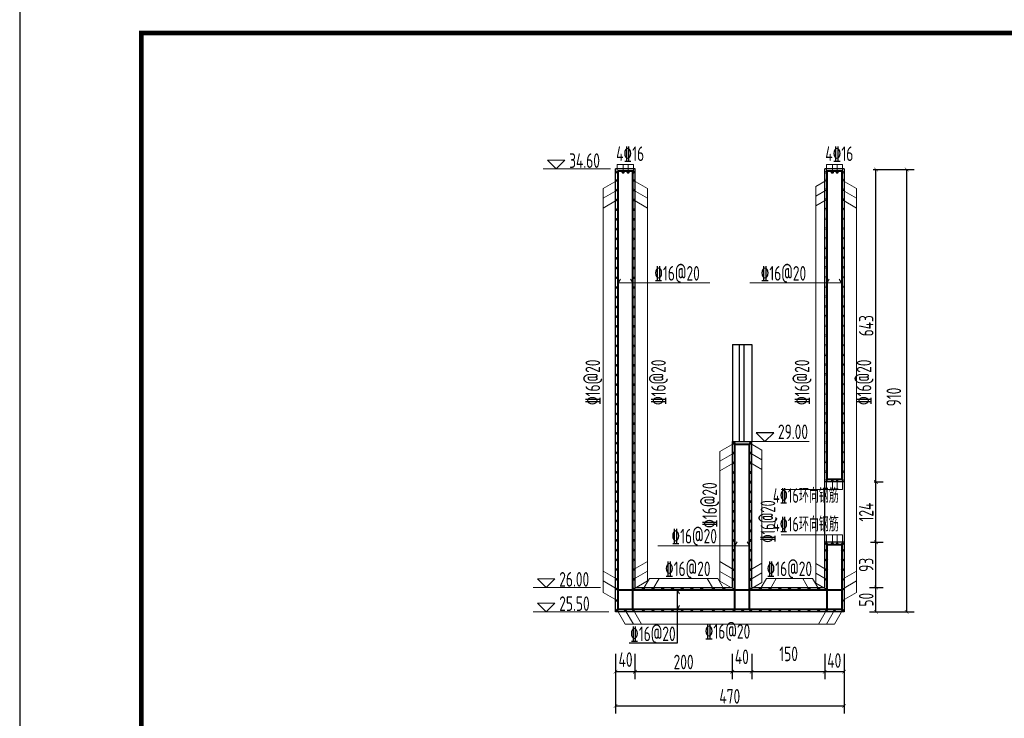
# Model space of a CAD drawing. Header units: millimetres. Extents: x 65530 to 130460, y -103607 to -18875.
# Tile 8 of 73: x 86219 to 88243, y -81489 to -80052. Entities that reach past the tile are written whole.
import ezdxf

# ---------------------------------------------------------------- set-up
doc = ezdxf.new("R2010")
doc.units = ezdxf.units.MM
doc.header["$LTSCALE"] = 0.5
for name, color, linetype, lineweight in [('标注线', 4, 'Continuous', 13), ('粗线', 1, 'Continuous', 40), ('细实线', 7, 'Continuous', 25)]:
    doc.layers.add(name, color=color, linetype=linetype, lineweight=lineweight)
doc.styles.add('HzTxt', font='tssdeng.shx', dxfattribs={"width": 0.7, "bigfont": 'hztxt.shx'})
doc.dimstyles.new('1bi50', dxfattribs={"dimtxt": 30, "dimasz": 7.5, "dimexe": 15, "dimexo": 15, "dimgap": 5, "dimtad": 1, "dimdec": 0, "dimtxsty": 'HzTxt', "dimblk": 'ARCHTICK', "dimcen": 2.5, "dimclrd": 256, "dimclre": 256, "dimclrt": 256, "dimadec": 0, "dimazin": 0, "dimtfac": 1, "dimtdec": 0, "dimtmove": 2, "dimatfit": 2, "dimfxl": 0, "dimlwd": -1, "dimlwe": -1, "dimarcsym": 0})

# ---------------------------------------------------------------- blocks, each defined once
blk = doc.blocks.new('_ArchTick')
at = {"color": 0, "linetype": 'ByBlock', "const_width": 0.15}
blk.add_lwpolyline([(-0.5, -0.5), (0.5, 0.5)], dxfattribs=at)
blk = doc.blocks.new('*D663')
at = {"layer": 'Defpoints', "color": 0}
for p in [(87873.6, -81341.5), (87913.6, -81341.5), (87873.6, -81393.1)]:
    blk.add_point(p, dxfattribs=at)
at = {"layer": '细实线'}
for p, q in [((87873.6, -81356.5), (87873.6, -81408.1)), ((87913.6, -81356.5), (87913.6, -81408.1)), ((87913.6, -81393.1), (87873.6, -81393.1))]:
    blk.add_line(p, q, dxfattribs=at)
at = {"layer": '细实线', "xscale": 7.5, "yscale": 7.5, "zscale": 7.5, "rotation": 180}
blk.add_blockref('_ArchTick', (87873.6, -81393.1), dxfattribs=at)
at = {"layer": '细实线', "xscale": 7.5, "yscale": 7.5, "zscale": 7.5}
blk.add_blockref('_ArchTick', (87913.6, -81393.1), dxfattribs=at)
at = {"layer": '细实线', "insert": (87893.3, -81370), "char_height": 30, "attachment_point": 5, "style": 'HzTxt'}
blk.add_mtext('40', dxfattribs=at)
blk = doc.blocks.new('*D664')
at = {"layer": 'Defpoints', "color": 0}
for p in [(87723.6, -81341.5), (87873.6, -81341.5), (87723.6, -81393.1)]:
    blk.add_point(p, dxfattribs=at)
at = {"layer": '细实线'}
for p, q in [((87723.6, -81356.5), (87723.6, -81408.1)), ((87873.6, -81356.5), (87873.6, -81408.1)), ((87873.6, -81393.1), (87723.6, -81393.1))]:
    blk.add_line(p, q, dxfattribs=at)
at = {"layer": '细实线', "xscale": 7.5, "yscale": 7.5, "zscale": 7.5, "rotation": 180}
blk.add_blockref('_ArchTick', (87723.6, -81393.1), dxfattribs=at)
at = {"layer": '细实线', "xscale": 7.5, "yscale": 7.5, "zscale": 7.5}
blk.add_blockref('_ArchTick', (87873.6, -81393.1), dxfattribs=at)
at = {"layer": '细实线', "insert": (87799.5, -81356.4), "char_height": 30, "attachment_point": 5, "style": 'HzTxt'}
blk.add_mtext('150', dxfattribs=at)
blk = doc.blocks.new('*D665')
at = {"layer": 'Defpoints', "color": 0}
for p in [(87683.6, -81341.5), (87723.6, -81341.5), (87683.6, -81393.1)]:
    blk.add_point(p, dxfattribs=at)
at = {"layer": '细实线'}
for p, q in [((87683.6, -81356.5), (87683.6, -81408.1)), ((87723.6, -81356.5), (87723.6, -81408.1)), ((87723.6, -81393.1), (87683.6, -81393.1))]:
    blk.add_line(p, q, dxfattribs=at)
at = {"layer": '细实线', "xscale": 7.5, "yscale": 7.5, "zscale": 7.5, "rotation": 180}
blk.add_blockref('_ArchTick', (87683.6, -81393.1), dxfattribs=at)
at = {"layer": '细实线', "xscale": 7.5, "yscale": 7.5, "zscale": 7.5}
blk.add_blockref('_ArchTick', (87723.6, -81393.1), dxfattribs=at)
at = {"layer": '细实线', "insert": (87703.3, -81362.5), "char_height": 30, "attachment_point": 5, "style": 'HzTxt'}
blk.add_mtext('40', dxfattribs=at)
blk = doc.blocks.new('*D666')
at = {"layer": 'Defpoints', "color": 0}
for p in [(87483.6, -81341.5), (87683.6, -81341.5), (87483.6, -81393.1)]:
    blk.add_point(p, dxfattribs=at)
at = {"layer": '细实线'}
for p, q in [((87483.6, -81356.5), (87483.6, -81408.1)), ((87683.6, -81356.5), (87683.6, -81408.1)), ((87683.6, -81393.1), (87483.6, -81393.1))]:
    blk.add_line(p, q, dxfattribs=at)
at = {"layer": '细实线', "xscale": 7.5, "yscale": 7.5, "zscale": 7.5, "rotation": 180}
blk.add_blockref('_ArchTick', (87483.6, -81393.1), dxfattribs=at)
at = {"layer": '细实线', "xscale": 7.5, "yscale": 7.5, "zscale": 7.5}
blk.add_blockref('_ArchTick', (87683.6, -81393.1), dxfattribs=at)
at = {"layer": '细实线', "insert": (87583.6, -81373.1), "char_height": 30, "attachment_point": 5, "style": 'HzTxt'}
blk.add_mtext('200', dxfattribs=at)
blk = doc.blocks.new('*D667')
at = {"layer": 'Defpoints', "color": 0}
for p in [(87443.6, -81341.5), (87483.6, -81341.5), (87443.6, -81393.1)]:
    blk.add_point(p, dxfattribs=at)
at = {"layer": '细实线'}
for p, q in [((87443.6, -81356.5), (87443.6, -81408.1)), ((87483.6, -81356.5), (87483.6, -81408.1)), ((87483.6, -81393.1), (87443.6, -81393.1))]:
    blk.add_line(p, q, dxfattribs=at)
at = {"layer": '细实线', "xscale": 7.5, "yscale": 7.5, "zscale": 7.5, "rotation": 180}
blk.add_blockref('_ArchTick', (87443.6, -81393.1), dxfattribs=at)
at = {"layer": '细实线', "xscale": 7.5, "yscale": 7.5, "zscale": 7.5}
blk.add_blockref('_ArchTick', (87483.6, -81393.1), dxfattribs=at)
at = {"layer": '细实线', "insert": (87464.3, -81368.2), "char_height": 30, "attachment_point": 5, "style": 'HzTxt'}
blk.add_mtext('40', dxfattribs=at)
blk = doc.blocks.new('*D668')
at = {"layer": 'Defpoints', "color": 0}
for p in [(87443.6, -81341.5), (87913.6, -81341.5), (87443.6, -81463.7)]:
    blk.add_point(p, dxfattribs=at)
at = {"layer": '细实线'}
for p, q in [((87443.6, -81356.5), (87443.6, -81478.7)), ((87913.6, -81356.5), (87913.6, -81478.7)), ((87913.6, -81463.7), (87443.6, -81463.7))]:
    blk.add_line(p, q, dxfattribs=at)
at = {"layer": '细实线', "xscale": 7.5, "yscale": 7.5, "zscale": 7.5, "rotation": 180}
blk.add_blockref('_ArchTick', (87443.6, -81463.7), dxfattribs=at)
at = {"layer": '细实线', "xscale": 7.5, "yscale": 7.5, "zscale": 7.5}
blk.add_blockref('_ArchTick', (87913.6, -81463.7), dxfattribs=at)
at = {"layer": '细实线', "insert": (87678.6, -81443.7), "char_height": 30, "attachment_point": 5, "style": 'HzTxt'}
blk.add_mtext('470', dxfattribs=at)
blk = doc.blocks.new('gj')
h = blk.add_hatch(color=256)
h.dxf.hatch_style = 1
h.paths.add_polyline_path([(1.1997, 0, 1), (-1.1997, 0, 1)])
blk.add_circle((0, 0), 1.1997)
blk = doc.blocks.new('*D680')
at = {"layer": 'Defpoints', "color": 0}
for p in [(87950.6, -81219.9), (87979, -81219.9), (87950.6, -81270)]:
    blk.add_point(p, dxfattribs=at)
at = {"layer": '细实线'}
for p, q in [((87965.6, -81219.9), (87994, -81219.9)), ((87979, -81270), (87979, -81219.9)), ((87965.6, -81270), (87994, -81270))]:
    blk.add_line(p, q, dxfattribs=at)
at = {"layer": '细实线', "xscale": 7.5, "yscale": 7.5, "zscale": 7.5}
for p, rotation in [((87979, -81219.9), 90), ((87979, -81270), 270)]:
    blk.add_blockref('_ArchTick', p, dxfattribs=dict(at, rotation=rotation))
at = {"layer": '细实线', "insert": (87959, -81245), "char_height": 30, "attachment_point": 5, "rotation": 90, "style": 'HzTxt'}
blk.add_mtext('50', dxfattribs=at)
blk = doc.blocks.new('*D681')
at = {"layer": 'Defpoints', "color": 0}
for p in [(87952.5, -81126.9), (87979, -81126.9), (87950.6, -81219.9)]:
    blk.add_point(p, dxfattribs=at)
at = {"layer": '细实线'}
for p, q in [((87967.5, -81126.9), (87994, -81126.9)), ((87979, -81219.9), (87979, -81126.9)), ((87965.6, -81219.9), (87994, -81219.9))]:
    blk.add_line(p, q, dxfattribs=at)
at = {"layer": '细实线', "xscale": 7.5, "yscale": 7.5, "zscale": 7.5}
for p, rotation in [((87979, -81126.9), 90), ((87979, -81219.9), 270)]:
    blk.add_blockref('_ArchTick', p, dxfattribs=dict(at, rotation=rotation))
at = {"layer": '细实线', "insert": (87959, -81173.4), "char_height": 30, "attachment_point": 5, "rotation": 90, "style": 'HzTxt'}
blk.add_mtext('93', dxfattribs=at)
blk = doc.blocks.new('*D682')
at = {"layer": 'Defpoints', "color": 0}
for p in [(87958.1, -80360.4), (87979, -80360.4), (87960.5, -81002.9)]:
    blk.add_point(p, dxfattribs=at)
at = {"layer": '细实线'}
for p, q in [((87973.1, -80360.4), (87994, -80360.4)), ((87979, -81002.9), (87979, -80360.4)), ((87975.5, -81002.9), (87994, -81002.9))]:
    blk.add_line(p, q, dxfattribs=at)
at = {"layer": '细实线', "xscale": 7.5, "yscale": 7.5, "zscale": 7.5}
for p, rotation in [((87979, -80360.4), 90), ((87979, -81002.9), 270)]:
    blk.add_blockref('_ArchTick', p, dxfattribs=dict(at, rotation=rotation))
at = {"layer": '细实线', "insert": (87959, -80681.7), "char_height": 30, "attachment_point": 5, "rotation": 90, "style": 'HzTxt'}
blk.add_mtext('643', dxfattribs=at)
blk = doc.blocks.new('*D683')
at = {"layer": 'Defpoints', "color": 0}
for p in [(87958.1, -80360.4), (88042.3, -80360.4), (87950.6, -81270)]:
    blk.add_point(p, dxfattribs=at)
at = {"layer": '细实线'}
for p, q in [((87973.1, -80360.4), (88057.3, -80360.4)), ((88042.3, -81270), (88042.3, -80360.4)), ((87965.6, -81270), (88057.3, -81270))]:
    blk.add_line(p, q, dxfattribs=at)
at = {"layer": '细实线', "xscale": 7.5, "yscale": 7.5, "zscale": 7.5}
for p, rotation in [((88042.3, -80360.4), 90), ((88042.3, -81270), 270)]:
    blk.add_blockref('_ArchTick', p, dxfattribs=dict(at, rotation=rotation))
at = {"layer": '细实线', "insert": (88015.8, -80828.2), "char_height": 30, "attachment_point": 5, "rotation": 90, "style": 'HzTxt'}
blk.add_mtext('910', dxfattribs=at)
blk = doc.blocks.new('*D684')
at = {"layer": 'Defpoints', "color": 0}
for p in [(87960.5, -81002.9), (87979, -81002.9), (87961.5, -81126.9)]:
    blk.add_point(p, dxfattribs=at)
at = {"layer": '细实线'}
for p, q in [((87975.5, -81002.9), (87994, -81002.9)), ((87979, -81126.9), (87979, -81002.9)), ((87976.5, -81126.9), (87994, -81126.9))]:
    blk.add_line(p, q, dxfattribs=at)
at = {"layer": '细实线', "xscale": 7.5, "yscale": 7.5, "zscale": 7.5}
for p, rotation in [((87979, -81002.9), 90), ((87979, -81126.9), 270)]:
    blk.add_blockref('_ArchTick', p, dxfattribs=dict(at, rotation=rotation))
at = {"layer": '细实线', "insert": (87959, -81064.9), "char_height": 30, "attachment_point": 5, "rotation": 90, "style": 'HzTxt'}
blk.add_mtext('124', dxfattribs=at)

msp = doc.modelspace()

# ---------------------------------------------------------------- linework, layer by layer
for p, q in [((87443.91, -81269.94), (87443.91, -80358.96)), ((87483.91, -80358.96), (87443.91, -80358.96)), ((87483.91, -81219.94), (87483.91, -80358.96)), ((87873.91, -81219.94), (87873.91, -80358.96)), ((87913.91, -80358.96), (87873.91, -80358.96)), ((87913.91, -80358.96), (87913.91, -81269.94)), ((87683.91, -80719.94), (87723.91, -80719.94)), ((87683.91, -80719.94), (87683.91, -80919.94)), ((87697.65, -80719.94), (87697.65, -80919.94)), ((87707.65, -80719.94), (87707.65, -80919.94)), ((87723.91, -80719.94), (87723.91, -80919.94)), ((87683.91, -81219.94), (87683.91, -80919.94)), ((87683.91, -80919.94), (87723.91, -80919.94)), ((87723.91, -81219.94), (87723.91, -80919.94)), ((87483.91, -81219.94), (87683.91, -81219.94)), ((87723.91, -81219.94), (87873.91, -81219.94)), ((87913.91, -81269.94), (87443.91, -81269.94))]:
    msp.add_line(p, q)
for points in [[(86218.76, -82999.87), (90418.76, -82999.87), (90418.76, -80029.87), (86218.76, -80029.87)], [(87750.85, -80919.94), (87768.8, -80901.99), (87732.89, -80901.99)]]:
    msp.add_lwpolyline(points, close=True)
at = {"const_width": 10}
msp.add_lwpolyline([(86468.76, -80079.87), (90368.76, -80079.87), (90368.76, -82949.87), (86468.76, -82949.87), (86468.76, -80079.87)], dxfattribs=at)
at = {"layer": '标注线'}
for p, q in [((87480.92, -80349.87), (87446.92, -80349.87)), ((87446.92, -80366.33), (87446.92, -80349.87)), ((87459.46, -80366.33), (87459.46, -80349.87)), ((87469.47, -80366.33), (87469.47, -80349.87)), ((87480.92, -80366.33), (87480.92, -80349.87)), ((87910.36, -80349.87), (87877.46, -80349.87)), ((87877.46, -80366.33), (87877.46, -80349.87)), ((87889.46, -80366.33), (87889.46, -80349.87)), ((87899.47, -80366.33), (87899.47, -80349.87)), ((87910.36, -80366.33), (87910.36, -80349.87)), ((87433.26, -80358.96), (87294.57, -80358.96)), ((87418.03, -80399.66), (87446.89, -80383)), ((87480.69, -80383), (87509.55, -80399.66)), ((87876.47, -80383), (87855.24, -80395.26)), ((87855.24, -80395.26), (87855.24, -81210.74)), ((87939.13, -80399.66), (87910.27, -80383)), ((87418.03, -80399.66), (87418.03, -81229.9)), ((87418.03, -80419.66), (87446.89, -80403)), ((87480.69, -80403), (87509.55, -80419.66)), ((87509.55, -80399.66), (87509.55, -81206.34)), ((87876.47, -80403), (87855.24, -80415.26)), ((87939.13, -80419.66), (87910.27, -80403)), ((87939.13, -80399.66), (87939.13, -81229.9)), ((87418.03, -80439.66), (87446.89, -80423)), ((87480.69, -80423), (87509.55, -80439.66)), ((87876.47, -80423), (87855.24, -80435.26)), ((87939.13, -80439.66), (87910.27, -80423)), ((87448.91, -80593.73), (87453.62, -80585.58)), ((87448.91, -80593.73), (87637.26, -80593.73)), ((87478.91, -80593.73), (87474.21, -80585.58)), ((87908.25, -80593.73), (87719.9, -80593.73)), ((87878.25, -80593.73), (87882.95, -80585.58)), ((87908.25, -80593.73), (87903.54, -80585.58)), ((87658.33, -80940.17), (87687.19, -80923.51)), ((87720.98, -80923.51), (87744.77, -80937.25)), ((87841.72, -80919.94), (87723.91, -80919.94)), ((87658.33, -80940.17), (87658.33, -81206.78)), ((87658.33, -80960.17), (87687.19, -80943.51)), ((87720.98, -80943.51), (87744.77, -80957.25)), ((87744.77, -80937.25), (87744.77, -81209.88)), ((87658.33, -80980.17), (87687.19, -80963.51)), ((87720.98, -80963.51), (87744.77, -80977.25)), ((87877.46, -80999.73), (87877.46, -81018.19)), ((87889.46, -80999.73), (87889.46, -81018.19)), ((87899.47, -80999.73), (87899.47, -81018.19)), ((87910.36, -80999.73), (87910.36, -81018.19)), ((87910.36, -81018.19), (87784.02, -81018.19)), ((87689.2, -81134.24), (87693.91, -81126.09)), ((87719.2, -81134.24), (87714.5, -81126.09)), ((87910.36, -81111.7), (87784.02, -81111.7)), ((87877.46, -81130.16), (87877.46, -81111.7)), ((87889.46, -81130.16), (87889.46, -81111.7)), ((87899.47, -81130.16), (87899.47, -81111.7)), ((87910.36, -81130.16), (87910.36, -81111.7)), ((87530.56, -81134.24), (87718.91, -81134.24)), ((87480.69, -81183), (87509.55, -81166.34)), ((87658.28, -81166.75), (87687.14, -81183.41)), ((87418.03, -81186.34), (87446.89, -81203)), ((87480.69, -81203), (87509.55, -81186.34)), ((87658.28, -81186.75), (87687.14, -81203.41)), ((87721.34, -81183.41), (87744.77, -81169.88)), ((87876.47, -81183), (87855.24, -81170.74)), ((87939.13, -81186.34), (87910.27, -81203)), ((87418.03, -81206.34), (87446.89, -81223)), ((87480.69, -81223), (87509.55, -81206.34)), ((87513.21, -81201.31), (87500.69, -81223)), ((87513.21, -81201.31), (87653.94, -81201.31)), ((87533.21, -81201.31), (87520.69, -81223)), ((87632.33, -81201.31), (87644.86, -81223)), ((87653.94, -81201.31), (87666.46, -81223)), ((87658.28, -81206.75), (87687.14, -81223.41)), ((87721.34, -81203.41), (87744.77, -81189.88)), ((87753.86, -81201.31), (87741.34, -81223)), ((87753.86, -81201.31), (87848.82, -81201.31)), ((87773.86, -81201.31), (87761.34, -81223)), ((87828.82, -81201.31), (87841.34, -81223)), ((87848.82, -81201.31), (87861.34, -81223)), ((87876.47, -81203), (87855.24, -81190.74)), ((87939.13, -81206.34), (87910.27, -81223)), ((87412.95, -81219.94), (87274.25, -81219.94)), ((87570.64, -81224.94), (87575.35, -81233.09)), ((87721.34, -81223.41), (87744.77, -81209.88)), ((87876.47, -81223), (87855.24, -81210.74)), ((87418.03, -81229.9), (87446.89, -81246.56)), ((87939.13, -81229.9), (87910.27, -81246.56)), ((87446.89, -81266.56), (87463.56, -81295.43)), ((87463.79, -81266.56), (87480.45, -81295.43)), ((87480.69, -81266.56), (87497.35, -81295.43)), ((87570.64, -81264.94), (87575.35, -81256.8)), ((87877.46, -81266.56), (87860.8, -81295.43)), ((87893.91, -81266.56), (87877.25, -81295.43)), ((87910.36, -81266.56), (87893.7, -81295.43)), ((87429.76, -81269.94), (87274.25, -81269.94)), ((87893.7, -81295.43), (87463.56, -81295.43))]:
    msp.add_line(p, q, dxfattribs=at)
for points in [[(87321.5, -80358.96), (87339.46, -80341), (87303.54, -80341)], [(87301.18, -81219.94), (87319.14, -81201.99), (87283.23, -81201.99)], [(87301.18, -81269.94), (87319.14, -81251.99), (87283.23, -81251.99)]]:
    msp.add_lwpolyline(points, close=True, dxfattribs=at)
at = {"layer": '粗线'}
for p, q in [((87448.91, -81264.94), (87448.91, -80363.96)), ((87478.91, -80363.96), (87448.91, -80363.96)), ((87478.91, -81264.94), (87478.91, -80363.96)), ((87908.91, -80363.96), (87878.91, -80363.96)), ((87878.91, -80997.94), (87878.91, -80363.96)), ((87908.91, -80363.96), (87908.91, -80997.94)), ((87688.91, -81264.94), (87688.91, -80924.94)), ((87688.91, -80924.94), (87718.91, -80924.94)), ((87718.91, -81264.94), (87718.91, -80924.94)), ((87908.91, -80997.94), (87878.91, -80997.94)), ((87878.91, -81264.94), (87878.91, -81131.94)), ((87908.91, -81131.94), (87878.91, -81131.94)), ((87908.91, -81131.94), (87908.91, -81264.94)), ((87448.91, -81224.94), (87908.91, -81224.94)), ((87908.91, -81264.94), (87448.91, -81264.94))]:
    msp.add_line(p, q, dxfattribs=at)
at = {"layer": '细实线'}
for p, q in [((87913.91, -81002.94), (87873.91, -81002.94)), ((87913.91, -81126.94), (87873.91, -81126.94)), ((87570.64, -81224.94), (87570.64, -81334.61)), ((87570.64, -81334.61), (87471.64, -81334.61))]:
    msp.add_line(p, q, dxfattribs=at)

# ---------------------------------------------------------------- block references
at = {"layer": '粗线', "rotation": 180}
for p in [(87446.89, -80366.01), (87459.46, -80366.33), (87469.47, -80366.33), (87480.91, -80366.01), (87889.46, -80366.33), (87899.47, -80366.33), (87446.89, -80383), (87480.69, -80383), (87446.89, -80403), (87480.69, -80403), (87446.89, -80423), (87480.69, -80423), (87446.89, -80443), (87480.69, -80443), (87446.89, -80463), (87480.69, -80463), (87446.89, -80483), (87480.69, -80483), (87446.89, -80503), (87480.69, -80503), (87446.89, -80523), (87480.69, -80523), (87446.89, -80543), (87480.69, -80543), (87446.89, -80563), (87480.69, -80563), (87446.89, -80583), (87480.69, -80583), (87446.89, -80603), (87480.69, -80603), (87446.89, -80623), (87480.69, -80623), (87446.89, -80643), (87446.89, -80663), (87480.69, -80643), (87480.69, -80663), (87446.89, -80683), (87480.69, -80683), (87446.89, -80703), (87480.69, -80703), (87446.89, -80723), (87480.69, -80723), (87446.89, -80743), (87480.69, -80743), (87446.89, -80763), (87480.69, -80763), (87446.89, -80783), (87480.69, -80783), (87446.89, -80803), (87480.69, -80803), (87446.89, -80823), (87480.69, -80823), (87446.89, -80843), (87480.69, -80843), (87446.89, -80863), (87480.69, -80863), (87446.89, -80883), (87480.69, -80883), (87446.89, -80903), (87480.69, -80903), (87446.89, -80923), (87480.69, -80923), (87687.14, -80923.41), (87721.34, -80923.41), (87446.89, -80943), (87480.69, -80943), (87687.14, -80943.41), (87721.34, -80943.41), (87446.89, -80963), (87480.69, -80963), (87687.14, -80963.41), (87721.34, -80963.41), (87446.89, -80983), (87480.69, -80983), (87687.14, -80983.41), (87721.34, -80983.41), (87446.89, -81003), (87480.69, -81003), (87687.14, -81003.41), (87721.34, -81003.41), (87446.89, -81023), (87480.69, -81023), (87687.14, -81023.41), (87721.34, -81023.41), (87446.89, -81043), (87480.69, -81043), (87687.14, -81043.41), (87721.34, -81043.41), (87446.89, -81063), (87480.69, -81063), (87687.14, -81063.41), (87721.34, -81063.41), (87446.89, -81083), (87480.69, -81083), (87687.14, -81083.41), (87721.34, -81083.41), (87446.89, -81103), (87480.69, -81103), (87687.14, -81103.41), (87721.34, -81103.41), (87446.89, -81123), (87480.69, -81123), (87687.14, -81123.41), (87721.34, -81123.41), (87446.89, -81143), (87480.69, -81143), (87687.14, -81143.41), (87721.34, -81143.41), (87877.46, -81130.16), (87877.46, -81143.37), (87889.46, -81130.16), (87899.47, -81130.16), (87910.36, -81130.16), (87910.36, -81143.37), (87446.89, -81163), (87480.69, -81163), (87687.14, -81163.41), (87721.34, -81163.41), (87877.46, -81163.37), (87910.36, -81163.37), (87446.89, -81183), (87480.69, -81183), (87687.14, -81183.41), (87721.34, -81183.41), (87877.46, -81183.37), (87910.36, -81183.37), (87446.89, -81203), (87480.69, -81203), (87687.14, -81203.41), (87721.34, -81203.41), (87877.46, -81203.37), (87910.36, -81203.37), (87446.89, -81223), (87480.69, -81223), (87500.69, -81223), (87520.69, -81223), (87540.69, -81223), (87560.69, -81223), (87580.69, -81223), (87600.69, -81223), (87620.69, -81223), (87644.86, -81223), (87666.46, -81223), (87687.14, -81223.41), (87721.34, -81223.41), (87741.34, -81223), (87761.34, -81223), (87781.34, -81223), (87801.34, -81223), (87821.34, -81223), (87841.34, -81223), (87861.34, -81223), (87877.46, -81223.37), (87910.36, -81223.37), (87446.89, -81246.56), (87910.36, -81246.56), (87446.89, -81266.56), (87463.79, -81266.56), (87480.69, -81266.56), (87500.69, -81266.56), (87520.69, -81266.56), (87540.69, -81266.56), (87560.69, -81266.56), (87580.69, -81266.56), (87600.69, -81266.56), (87620.69, -81266.56), (87644.86, -81266.56), (87666.46, -81266.56), (87687.14, -81266.56), (87705.16, -81266.56), (87721.34, -81266.56), (87741.34, -81266.56), (87761.34, -81266.56), (87781.34, -81266.56), (87801.34, -81266.56), (87821.34, -81266.56), (87841.34, -81266.56), (87861.34, -81266.56), (87877.46, -81266.56), (87893.91, -81266.56), (87910.36, -81266.56)]:
    msp.add_blockref('gj', p, dxfattribs=at)
at = {"layer": '粗线', "xscale": -1}
for p in [(87877.46, -80366.33), (87910.36, -80366.33), (87877.46, -80381.73), (87910.36, -80381.73), (87877.46, -80401.73), (87910.36, -80401.73), (87877.46, -80421.73), (87910.36, -80421.73), (87877.46, -80441.73), (87910.36, -80441.73), (87877.46, -80461.73), (87910.36, -80461.73), (87877.46, -80481.73), (87910.36, -80481.73), (87877.46, -80501.73), (87910.36, -80501.73), (87877.46, -80521.73), (87910.36, -80521.73), (87877.46, -80541.73), (87877.46, -80561.73), (87910.36, -80541.73), (87910.36, -80561.73), (87877.46, -80581.73), (87910.36, -80581.73), (87877.46, -80601.73), (87910.36, -80601.73), (87877.46, -80621.73), (87910.36, -80621.73), (87877.46, -80641.73), (87910.36, -80641.73), (87877.46, -80661.73), (87910.36, -80661.73), (87877.46, -80681.73), (87910.36, -80681.73), (87877.46, -80701.73), (87910.36, -80701.73), (87877.46, -80721.73), (87910.36, -80721.73), (87877.46, -80741.73), (87910.36, -80741.73), (87877.46, -80761.73), (87910.36, -80761.73), (87877.46, -80781.73), (87910.36, -80781.73), (87877.46, -80801.73), (87910.36, -80801.73), (87877.46, -80821.73), (87910.36, -80821.73), (87877.46, -80841.73), (87910.36, -80841.73), (87877.46, -80861.73), (87910.36, -80861.73), (87877.46, -80881.73), (87910.36, -80881.73), (87877.46, -80901.73), (87910.36, -80901.73), (87877.46, -80921.73), (87910.36, -80921.73), (87877.46, -80941.73), (87910.36, -80941.73), (87877.46, -80961.73), (87910.36, -80961.73), (87877.46, -80981.73), (87910.36, -80981.73), (87877.46, -80999.73), (87889.46, -80999.73), (87899.47, -80999.73), (87910.36, -80999.73)]:
    msp.add_blockref('gj', p, dxfattribs=at)

# ---------------------------------------------------------------- texts
at = {"layer": '标注线', "style": 'HzTxt'}
for s, width, p in [('4%%13216', 0.7, (87444.88, -80342.97)), ('4%%13216', 0.7, (87874.89, -80342.97)), ('34.60', 0.7, (87348.3, -80357.16)), ('%%13216@20', 0.7, (87523.19, -80588.91)), ('%%13216@20', 0.7, (87741.9, -80588.91)), ('29.00', 0.7, (87777.64, -80914.75)), ('4%%13216环向钢筋', 0.65, (87767.18, -81045.84)), ('4%%13216环向钢筋', 0.65, (87767.18, -81104.8)), ('%%13216@20', 0.7, (87558.47, -81129.42)), ('%%13216@20', 0.7, (87545.26, -81196.49)), ('%%13216@20', 0.7, (87753.99, -81196.49)), ('26.00', 0.7, (87327.98, -81218.15)), ('25.50', 0.7, (87327.98, -81268.15)), ('%%13216@20', 0.7, (87473.54, -81330.19)), ('%%13216@20', 0.7, (87626.89, -81325.27))]:
    msp.add_text(s, height=30, dxfattribs=dict(at, width=width)).set_placement(p)
for width, p in [(0.7, (87411.86, -80844.9)), (0.7, (87546.9, -80844.9)), (0.7, (87842.11, -80844.9)), (0.7, (87969.53, -80844.9)), (0.7, (87652.16, -81097.41)), (0.65, (87771.99, -81127.57))]:
    msp.add_text('%%13216@20', height=30, rotation=90, dxfattribs=dict(at, width=width)).set_placement(p)

# ---------------------------------------------------------------- dimensions: what is measured, and where the dimension line sits
at = {"layer": '细实线'}
for base, p1, p2, angle, picture, middle in [((87979.04, -80360.43), (87960.48, -81002.94), (87958.12, -80360.43), 90, '*D682', (87959.04, -80681.69)), ((87979.04, -81002.94), (87961.47, -81126.94), (87960.48, -81002.94), 90, '*D684', (87959.04, -81064.94)), ((87979.04, -81126.94), (87950.62, -81219.94), (87952.48, -81126.94), 90, '*D681', (87959.04, -81173.44)), ((87979.04, -81219.94), (87950.62, -81269.98), (87950.62, -81219.94), 90, '*D680', (87959.04, -81244.96)), ((87443.58, -81463.71), (87913.58, -81341.53), (87443.58, -81341.53), 180, '*D668', (87678.58, -81443.71)), ((87483.58, -81393.1), (87683.58, -81341.53), (87483.58, -81341.53), 180, '*D666', (87583.58, -81373.1))]:
    dim = msp.add_linear_dim(base=base, p1=p1, p2=p2, angle=angle, dimstyle='1bi50', dxfattribs=at)
    dim.commit()
    dim.dimension.update_dxf_attribs({"geometry": picture, "text_midpoint": middle})
for base, p1, p2, angle, picture, middle in [((88042.29, -80360.43), (87950.62, -81269.98), (87958.12, -80360.43), 90, '*D683', (88015.77, -80828.18)), ((87443.58, -81393.1), (87483.58, -81341.53), (87443.58, -81341.53), 180, '*D667', (87464.3, -81368.22)), ((87683.58, -81393.1), (87723.58, -81341.53), (87683.58, -81341.53), 180, '*D665', (87703.25, -81362.48)), ((87723.58, -81393.1), (87873.58, -81341.53), (87723.58, -81341.53), 180, '*D664', (87799.47, -81356.43)), ((87873.58, -81393.1), (87913.58, -81341.53), (87873.58, -81341.53), 180, '*D663', (87893.29, -81370.04))]:
    dim = msp.add_linear_dim(base=base, p1=p1, p2=p2, angle=angle, dimstyle='1bi50', dxfattribs=at)
    dim.commit()
    dim.dimension.update_dxf_attribs({"geometry": picture, "text_midpoint": middle, "dimtype": 160})

doc.saveas('drawing.dxf')
